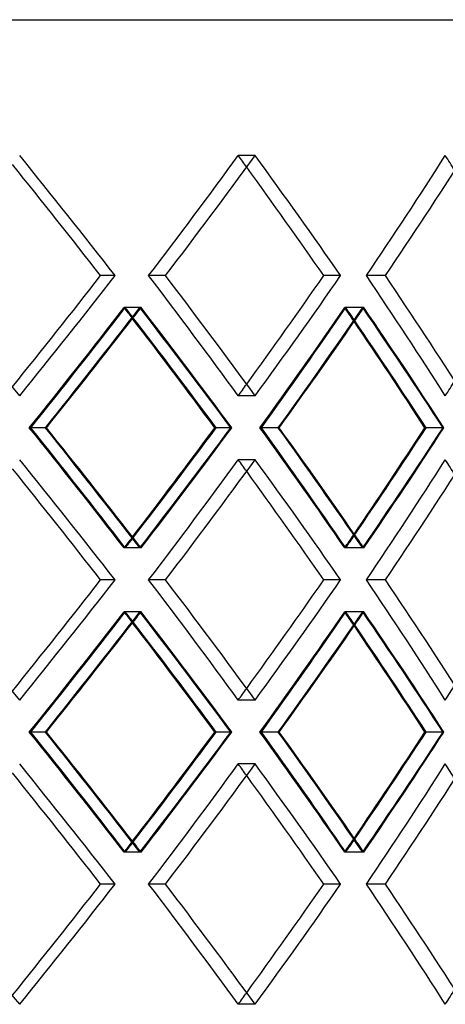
# Model space of a CAD drawing. Header units: millimetres. Extents: x -380 to 380, y -180 to 333.
# Tile 6 of 8: x 145 to 188, y 1 to 100. Entities that reach past the tile are written whole.
import ezdxf

# ---------------------------------------------------------------- set-up
doc = ezdxf.new("R2010")
doc.units = ezdxf.units.MM
doc.layers.add('HIDDEN', color=7, linetype='Continuous')
doc.layers.add('THICK', color=7, linetype='Continuous')

msp = doc.modelspace()

# ---------------------------------------------------------------- linework, layer by layer
at = {"layer": 'HIDDEN'}
for p, q in [((-243.75, 100.5), (243.75, 100.5)), ((168.57, 86.769), (166.858, 86.769)), ((168.57, 86.769), (166.858, 86.769)), ((154.397, 74.617), (152.926, 74.617)), ((159.506, 74.617), (157.792, 74.617)), ((159.506, 74.617), (157.792, 74.617)), ((177.223, 74.617), (175.509, 74.617)), ((181.762, 74.617), (179.833, 74.617)), ((181.762, 74.617), (179.833, 74.617)), ((157.027, 71.386), (155.312, 71.386)), ((156.905, 71.386), (155.432, 71.386)), ((179.563, 71.386), (177.632, 71.386)), ((179.454, 71.386), (177.74, 71.386)), ((168.57, 62.464), (166.858, 62.464)), ((168.57, 62.464), (166.858, 62.464)), ((147.344, 59.233), (145.718, 59.233)), ((147.344, 59.233), (145.874, 59.233)), ((166.2, 59.233), (164.488, 59.233)), ((170.911, 59.233), (169.059, 59.233)), ((170.911, 59.233), (169.199, 59.233)), ((187.663, 59.233), (185.736, 59.233)), ((168.57, 56.002), (166.858, 56.002)), ((168.57, 56.002), (166.858, 56.002)), ((157.027, 47.081), (155.312, 47.081)), ((156.905, 47.081), (155.432, 47.081)), ((179.563, 47.081), (177.632, 47.081)), ((179.454, 47.081), (177.74, 47.081)), ((154.397, 43.85), (152.926, 43.85)), ((159.506, 43.85), (157.792, 43.85)), ((159.506, 43.85), (157.792, 43.85)), ((177.223, 43.85), (175.509, 43.85)), ((181.762, 43.85), (179.833, 43.85)), ((181.762, 43.85), (179.833, 43.85)), ((157.027, 40.619), (155.312, 40.619)), ((156.905, 40.619), (155.432, 40.619)), ((179.563, 40.619), (177.632, 40.619)), ((179.454, 40.619), (177.74, 40.619)), ((168.57, 31.698), (166.858, 31.698)), ((168.57, 31.698), (166.858, 31.698)), ((147.344, 28.467), (145.718, 28.467)), ((147.344, 28.467), (145.874, 28.467)), ((166.2, 28.467), (164.488, 28.467)), ((170.911, 28.467), (169.059, 28.467)), ((170.911, 28.467), (169.199, 28.467)), ((187.663, 28.467), (185.736, 28.467)), ((168.57, 25.236), (166.858, 25.236)), ((168.57, 25.236), (166.858, 25.236)), ((157.027, 16.314), (155.312, 16.314)), ((156.905, 16.314), (155.432, 16.314)), ((179.563, 16.314), (177.632, 16.314)), ((179.454, 16.314), (177.74, 16.314)), ((154.397, 13.083), (152.926, 13.083)), ((159.506, 13.083), (157.792, 13.083)), ((159.506, 13.083), (157.792, 13.083)), ((177.223, 13.083), (175.509, 13.083)), ((181.762, 13.083), (179.833, 13.083)), ((181.762, 13.083), (179.833, 13.083)), ((168.57, 0.931), (166.858, 0.931)), ((168.57, 0.931), (166.858, 0.931))]:
    msp.add_line(p, q, dxfattribs=at)
for centre, major_axis, ratio, start_param, end_param in [((0, 86.769), (234.198, -234.198), 0.32492, 1.207268, 1.256637), ((0, 86.769), (226.633, 226.633), 0.395928, -1.243681, -1.193805), ((0, 86.769), (226.633, 226.633), 0.395928, -1.243681, -1.193805), ((0, 86.769), (226.633, -226.633), 0.395928, 1.188989, 1.193805), ((0, 86.769), (228.957, -228.957), 0.395928, 1.144436, 1.193805), ((0, 86.769), (220.552, 220.552), 0.470564, -1.180849, -1.130973), ((0, 86.769), (220.552, 220.552), 0.470564, -1.180849, -1.130973), ((0, 86.769), (220.552, -220.552), 0.470564, 1.124774, 1.130973), ((0, 62.464), (234.198, 234.198), 0.32492, -1.256637, -1.207268), ((0, 62.464), (226.633, -226.633), 0.395928, 1.193805, 1.243681), ((0, 62.464), (226.633, -226.633), 0.395928, 1.193805, 1.243681), ((0, 62.464), (228.957, 228.957), 0.395928, -1.193805, -1.144436), ((0, 62.464), (220.552, -220.552), 0.470564, 1.130973, 1.180849), ((0, 62.464), (220.552, -220.552), 0.470564, 1.130973, 1.180849), ((0, 86.769), (226.633, 226.633), 0.395928, -1.307013, -1.256958), ((0, 56.002), (231.82, 231.82), 0.32492, -1.243381, -1.193484), ((0, 56.002), (226.633, -226.633), 0.395928, 1.252718, 1.256958), ((0, 86.769), (231.82, -231.82), 0.32492, 1.189564, 1.193484), ((0, 86.769), (228.957, 228.957), 0.395928, -1.260836, -1.256316), ((0, 56.002), (228.957, -228.957), 0.395928, 1.206927, 1.256316), ((0, 86.769), (220.552, 220.552), 0.470564, -1.244181, -1.194126), ((0, 56.002), (226.633, 226.633), 0.395928, -1.180549, -1.130652), ((0, 56.002), (220.552, -220.552), 0.470564, 1.188669, 1.194126), ((0, 86.769), (226.633, -226.633), 0.395928, 1.125513, 1.130652), ((0, 86.769), (222.814, 222.814), 0.470564, -1.19921, -1.193484), ((0, 56.002), (222.814, -222.814), 0.470564, 1.144095, 1.193484), ((0, 62.464), (220.552, 220.552), 0.470564, -1.130973, -1.124774), ((0, 62.464), (226.633, 226.633), 0.395928, -1.193805, -1.188989), ((0, 31.698), (226.633, -226.633), 0.395928, 1.256958, 1.307013), ((0, 62.464), (231.82, -231.82), 0.32492, 1.193484, 1.243381), ((0, 62.464), (228.957, 228.957), 0.395928, -1.256316, -1.206927), ((0, 31.698), (220.552, -220.552), 0.470564, 1.194126, 1.244181), ((0, 62.464), (226.633, -226.633), 0.395928, 1.130652, 1.180549), ((0, 62.464), (222.814, 222.814), 0.470564, -1.193484, -1.144095), ((0, 56.002), (234.198, -234.198), 0.32492, 1.207268, 1.256637), ((0, 56.002), (226.633, 226.633), 0.395928, -1.243681, -1.193805), ((0, 56.002), (226.633, 226.633), 0.395928, -1.243681, -1.193805), ((0, 56.002), (226.633, -226.633), 0.395928, 1.188989, 1.193805), ((0, 56.002), (228.957, -228.957), 0.395928, 1.144436, 1.193805), ((0, 56.002), (220.552, 220.552), 0.470564, -1.180849, -1.130973), ((0, 56.002), (220.552, 220.552), 0.470564, -1.180849, -1.130973), ((0, 56.002), (220.552, -220.552), 0.470564, 1.124774, 1.130973), ((0, 62.464), (226.633, 226.633), 0.395928, -1.256958, -1.252718), ((0, 31.698), (231.82, 231.82), 0.32492, -1.193484, -1.189564), ((0, 31.698), (228.957, -228.957), 0.395928, 1.256316, 1.260836), ((0, 62.464), (220.552, 220.552), 0.470564, -1.194126, -1.188669), ((0, 31.698), (226.633, 226.633), 0.395928, -1.130652, -1.125513), ((0, 31.698), (222.814, -222.814), 0.470564, 1.193484, 1.19921), ((0, 31.698), (234.198, 234.198), 0.32492, -1.256637, -1.207268), ((0, 31.698), (226.633, -226.633), 0.395928, 1.193805, 1.243681), ((0, 31.698), (226.633, -226.633), 0.395928, 1.193805, 1.243681), ((0, 31.698), (228.957, 228.957), 0.395928, -1.193805, -1.144436), ((0, 31.698), (220.552, -220.552), 0.470564, 1.130973, 1.180849), ((0, 31.698), (220.552, -220.552), 0.470564, 1.130973, 1.180849), ((0, 56.002), (226.633, 226.633), 0.395928, -1.307013, -1.256958), ((0, 25.236), (231.82, 231.82), 0.32492, -1.243381, -1.193484), ((0, 25.236), (226.633, -226.633), 0.395928, 1.252718, 1.256958), ((0, 56.002), (231.82, -231.82), 0.32492, 1.189564, 1.193484), ((0, 56.002), (228.957, 228.957), 0.395928, -1.260836, -1.256316), ((0, 25.236), (228.957, -228.957), 0.395928, 1.206927, 1.256316), ((0, 56.002), (220.552, 220.552), 0.470564, -1.244181, -1.194126), ((0, 25.236), (226.633, 226.633), 0.395928, -1.180549, -1.130652), ((0, 25.236), (220.552, -220.552), 0.470564, 1.188669, 1.194126), ((0, 56.002), (226.633, -226.633), 0.395928, 1.125513, 1.130652), ((0, 56.002), (222.814, 222.814), 0.470564, -1.19921, -1.193484), ((0, 25.236), (222.814, -222.814), 0.470564, 1.144095, 1.193484), ((0, 31.698), (226.633, 226.633), 0.395928, -1.193805, -1.188989), ((0, 31.698), (220.552, 220.552), 0.470564, -1.130973, -1.124774), ((0, 0.931), (226.633, -226.633), 0.395928, 1.256958, 1.307013), ((0, 31.698), (231.82, -231.82), 0.32492, 1.193484, 1.243381), ((0, 31.698), (228.957, 228.957), 0.395928, -1.256316, -1.206927), ((0, 0.931), (220.552, -220.552), 0.470564, 1.194126, 1.244181), ((0, 31.698), (226.633, -226.633), 0.395928, 1.130652, 1.180549), ((0, 31.698), (222.814, 222.814), 0.470564, -1.193484, -1.144095), ((0, 25.236), (234.198, -234.198), 0.32492, 1.207268, 1.256637), ((0, 25.236), (226.633, 226.633), 0.395928, -1.243681, -1.193805), ((0, 25.236), (226.633, 226.633), 0.395928, -1.243681, -1.193805), ((0, 25.236), (226.633, -226.633), 0.395928, 1.188989, 1.193805), ((0, 25.236), (228.957, -228.957), 0.395928, 1.144436, 1.193805), ((0, 25.236), (220.552, 220.552), 0.470564, -1.180849, -1.130973), ((0, 25.236), (220.552, 220.552), 0.470564, -1.180849, -1.130973), ((0, 25.236), (220.552, -220.552), 0.470564, 1.124774, 1.130973), ((0, 31.698), (226.633, 226.633), 0.395928, -1.256958, -1.252718), ((0, 0.931), (231.82, 231.82), 0.32492, -1.193484, -1.189564), ((0, 0.931), (228.957, -228.957), 0.395928, 1.256316, 1.260836), ((0, 31.698), (220.552, 220.552), 0.470564, -1.194126, -1.188669), ((0, 0.931), (226.633, 226.633), 0.395928, -1.130652, -1.125513), ((0, 0.931), (222.814, -222.814), 0.470564, 1.193484, 1.19921), ((0, 0.931), (234.198, 234.198), 0.32492, -1.256637, -1.207268), ((0, 0.931), (226.633, -226.633), 0.395928, 1.193805, 1.243681), ((0, 0.931), (226.633, -226.633), 0.395928, 1.193805, 1.243681), ((0, 0.931), (228.957, 228.957), 0.395928, -1.193805, -1.144436), ((0, 0.931), (220.552, -220.552), 0.470564, 1.130973, 1.180849), ((0, 0.931), (220.552, -220.552), 0.470564, 1.130973, 1.180849), ((0, 0.931), (226.633, 226.633), 0.395928, -1.193805, -1.188989), ((0, 0.931), (220.552, 220.552), 0.470564, -1.130973, -1.124774)]:
    msp.add_ellipse(centre, major_axis=major_axis, ratio=ratio, start_param=start_param, end_param=end_param, dxfattribs=at)
at = {"layer": 'THICK'}
for p, q in [((-380, 100.5), (380, 100.5)), ((154.397, 74.617), (152.926, 74.617)), ((177.223, 74.617), (175.509, 74.617)), ((147.44, 59.233), (147.344, 59.233)), ((166.111, 59.233), (164.632, 59.233)), ((170.997, 59.233), (170.911, 59.233)), ((187.585, 59.233), (185.863, 59.233)), ((154.397, 43.85), (152.926, 43.85)), ((177.223, 43.85), (175.509, 43.85)), ((147.44, 28.467), (147.344, 28.467)), ((166.111, 28.467), (164.632, 28.467)), ((170.997, 28.467), (170.911, 28.467)), ((187.585, 28.467), (185.863, 28.467)), ((154.397, 13.083), (152.926, 13.083)), ((177.223, 13.083), (175.509, 13.083))]:
    msp.add_line(p, q, dxfattribs=at)
for centre, major_axis, ratio, start_param, end_param in [((0, 86.769), (234.198, -234.198), 0.32492, 1.207268, 1.256637), ((0, 86.769), (228.957, 228.957), 0.395928, -1.243174, -1.193805), ((0, 86.769), (228.957, -228.957), 0.395928, 1.144436, 1.193805), ((0, 86.769), (222.814, 222.814), 0.470564, -1.180342, -1.130973), ((0, 86.769), (231.82, -231.82), 0.32492, 1.206761, 1.252911), ((0, 86.769), (226.633, -226.633), 0.395928, 1.143929, 1.188989), ((0, 62.464), (234.198, -234.198), 0.32492, 1.256637, 1.306006), ((0, 62.464), (231.82, 231.82), 0.32492, -1.252911, -1.206761), ((0, 62.464), (234.198, 234.198), 0.32492, -1.256637, -1.207268), ((0, 62.464), (228.957, -228.957), 0.395928, 1.193805, 1.243174), ((0, 62.464), (226.633, 226.633), 0.395928, -1.188989, -1.143929), ((0, 62.464), (228.957, 228.957), 0.395928, -1.193805, -1.144436), ((0, 62.464), (222.814, -222.814), 0.470564, 1.130973, 1.180342), ((0, 56.002), (234.198, 234.198), 0.32492, -1.243515, -1.194126), ((0, 86.769), (234.198, -234.198), 0.32492, 1.144583, 1.194126), ((0, 56.002), (228.957, 228.957), 0.395928, -1.180683, -1.131294), ((0, 86.769), (228.957, -228.957), 0.395928, 1.081751, 1.131294), ((0, 86.769), (228.957, 228.957), 0.395928, -1.305859, -1.260836), ((0, 56.002), (226.633, -226.633), 0.395928, 1.207062, 1.252718), ((0, 86.769), (231.82, -231.82), 0.32492, 1.143429, 1.189564), ((0, 86.769), (222.814, 222.814), 0.470564, -1.243027, -1.19921), ((0, 56.002), (220.552, -220.552), 0.470564, 1.14423, 1.188669), ((0, 86.769), (226.633, -226.633), 0.395928, 1.080597, 1.125513), ((0, 62.464), (234.198, -234.198), 0.32492, 1.194126, 1.243515), ((0, 31.698), (228.957, -228.957), 0.395928, 1.260836, 1.305859), ((0, 62.464), (226.633, 226.633), 0.395928, -1.252718, -1.207062), ((0, 31.698), (231.82, 231.82), 0.32492, -1.189564, -1.143429), ((0, 31.698), (234.198, 234.198), 0.32492, -1.194126, -1.144583), ((0, 62.464), (228.957, -228.957), 0.395928, 1.131294, 1.180683), ((0, 31.698), (222.814, -222.814), 0.470564, 1.19921, 1.243027), ((0, 62.464), (220.552, 220.552), 0.470564, -1.188669, -1.14423), ((0, 31.698), (226.633, 226.633), 0.395928, -1.125513, -1.080597), ((0, 31.698), (228.957, 228.957), 0.395928, -1.131294, -1.081751), ((0, 56.002), (234.198, -234.198), 0.32492, 1.207268, 1.256637), ((0, 56.002), (228.957, 228.957), 0.395928, -1.243174, -1.193805), ((0, 56.002), (228.957, -228.957), 0.395928, 1.144436, 1.193805), ((0, 56.002), (222.814, 222.814), 0.470564, -1.180342, -1.130973), ((0, 56.002), (231.82, -231.82), 0.32492, 1.206761, 1.252911), ((0, 56.002), (226.633, -226.633), 0.395928, 1.143929, 1.188989), ((0, 31.698), (234.198, -234.198), 0.32492, 1.256637, 1.306006), ((0, 31.698), (231.82, 231.82), 0.32492, -1.252911, -1.206761), ((0, 31.698), (234.198, 234.198), 0.32492, -1.256637, -1.207268), ((0, 31.698), (228.957, -228.957), 0.395928, 1.193805, 1.243174), ((0, 31.698), (226.633, 226.633), 0.395928, -1.188989, -1.143929), ((0, 31.698), (228.957, 228.957), 0.395928, -1.193805, -1.144436), ((0, 31.698), (222.814, -222.814), 0.470564, 1.130973, 1.180342), ((0, 25.236), (234.198, 234.198), 0.32492, -1.243515, -1.194126), ((0, 56.002), (234.198, -234.198), 0.32492, 1.144583, 1.194126), ((0, 25.236), (228.957, 228.957), 0.395928, -1.180683, -1.131294), ((0, 56.002), (228.957, -228.957), 0.395928, 1.081751, 1.131294), ((0, 56.002), (228.957, 228.957), 0.395928, -1.305859, -1.260836), ((0, 25.236), (226.633, -226.633), 0.395928, 1.207062, 1.252718), ((0, 56.002), (231.82, -231.82), 0.32492, 1.143429, 1.189564), ((0, 56.002), (222.814, 222.814), 0.470564, -1.243027, -1.19921), ((0, 25.236), (220.552, -220.552), 0.470564, 1.14423, 1.188669), ((0, 56.002), (226.633, -226.633), 0.395928, 1.080597, 1.125513), ((0, 31.698), (234.198, -234.198), 0.32492, 1.194126, 1.243515), ((0, 0.931), (228.957, -228.957), 0.395928, 1.260836, 1.305859), ((0, 31.698), (226.633, 226.633), 0.395928, -1.252718, -1.207062), ((0, 0.931), (231.82, 231.82), 0.32492, -1.189564, -1.143429), ((0, 0.931), (234.198, 234.198), 0.32492, -1.194126, -1.144583), ((0, 31.698), (228.957, -228.957), 0.395928, 1.131294, 1.180683), ((0, 0.931), (222.814, -222.814), 0.470564, 1.19921, 1.243027), ((0, 31.698), (220.552, 220.552), 0.470564, -1.188669, -1.14423), ((0, 0.931), (226.633, 226.633), 0.395928, -1.125513, -1.080597), ((0, 0.931), (228.957, 228.957), 0.395928, -1.131294, -1.081751), ((0, 25.236), (234.198, -234.198), 0.32492, 1.207268, 1.256637), ((0, 25.236), (228.957, 228.957), 0.395928, -1.243174, -1.193805), ((0, 25.236), (228.957, -228.957), 0.395928, 1.144436, 1.193805), ((0, 25.236), (222.814, 222.814), 0.470564, -1.180342, -1.130973), ((0, 25.236), (231.82, -231.82), 0.32492, 1.206761, 1.252911), ((0, 25.236), (226.633, -226.633), 0.395928, 1.143929, 1.188989), ((0, 0.931), (234.198, -234.198), 0.32492, 1.256637, 1.306006), ((0, 0.931), (231.82, 231.82), 0.32492, -1.252911, -1.206761), ((0, 0.931), (234.198, 234.198), 0.32492, -1.256637, -1.207268), ((0, 0.931), (228.957, -228.957), 0.395928, 1.193805, 1.243174), ((0, 0.931), (226.633, 226.633), 0.395928, -1.188989, -1.143929), ((0, 0.931), (228.957, 228.957), 0.395928, -1.193805, -1.144436), ((0, 0.931), (222.814, -222.814), 0.470564, 1.130973, 1.180342)]:
    msp.add_ellipse(centre, major_axis=major_axis, ratio=ratio, start_param=start_param, end_param=end_param, dxfattribs=at)

doc.saveas('drawing.dxf')
